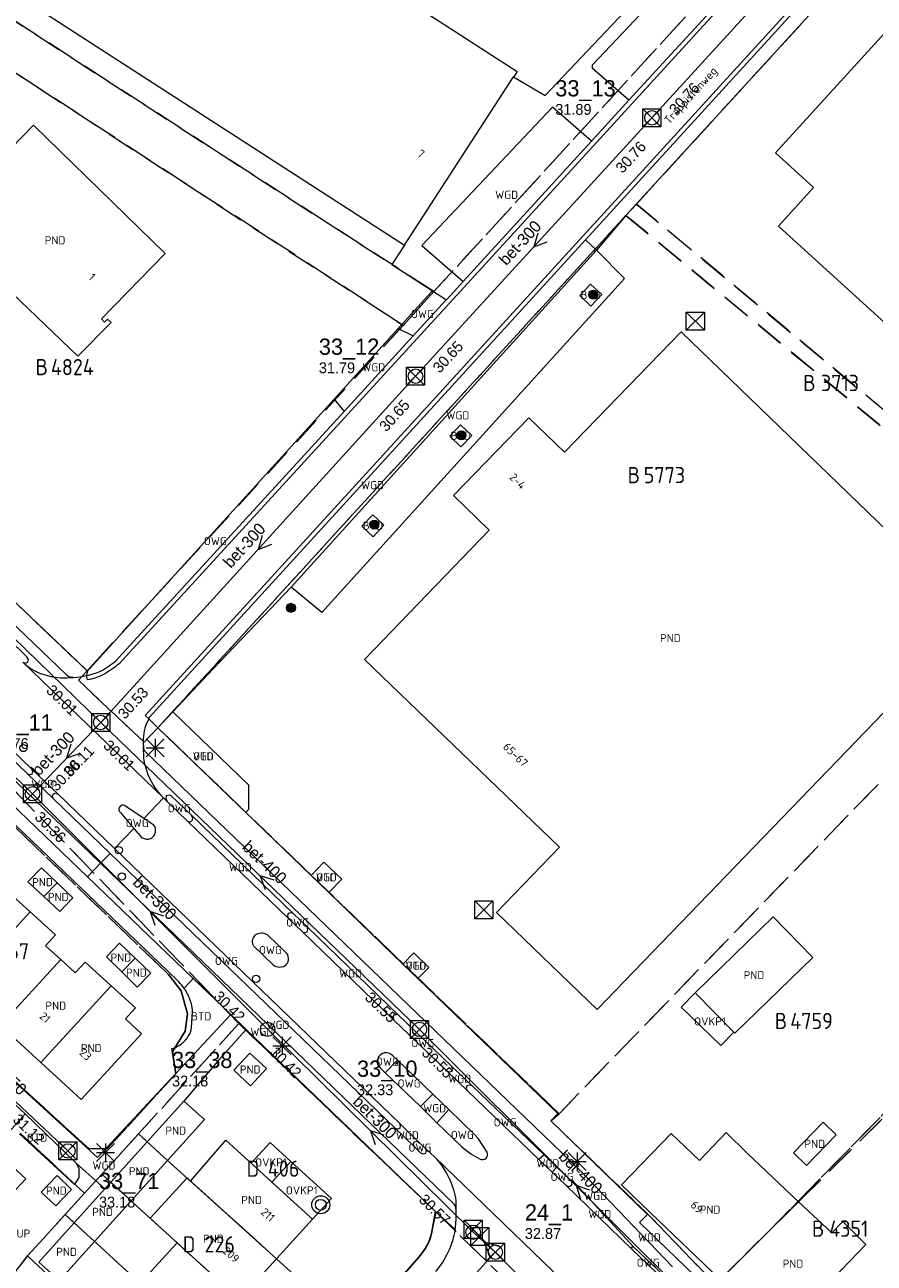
# Model space of a CAD drawing. Header units: metres. Extents: x 207644 to 210135, y 370459 to 373417.
# Tile 190 of 256: x 208632 to 208726, y 372074 to 372211. Entities that reach past the tile are written whole.
import ezdxf
from ezdxf.enums import TextEntityAlignment as Align

# ---------------------------------------------------------------- set-up
doc = ezdxf.new("R2010")
doc.units = ezdxf.units.M
doc.linetypes.add('HIDDEN2', pattern=[4.7625, 3.175, -1.5875])
for name, color, linetype in [('BTD', 7, 'Continuous'), ('CON_BxH250x250mm', 7, 'Continuous'), ('CON_BxH300x300mm', 7, 'Continuous'), ('CON_BxH400x400mm', 7, 'Continuous'), ('CON_BxH500x500mm', 7, 'Continuous'), ('DMM_BxH250x250mm', 7, 'Continuous'), ('DMM_BxH300x300mm', 7, 'Continuous'), ('DMM_BxH400x400mm', 7, 'Continuous'), ('GB', 1, 'Continuous'), ('GB07', 1, 'Continuous'), ('GB11', 1, 'Continuous'), ('INV_BxH250x250mm', 7, 'Continuous'), ('INV_BxH300x300mm', 7, 'Continuous'), ('INV_BxH400x400mm', 7, 'Continuous'), ('INV_BxH500x500mm', 7, 'Continuous'), ('KAD_Niet_vastgesteld_Perceel', 30, 'Continuous'), ('KAD_perceelnummer', 212, 'Continuous'), ('KAD_sectie', 212, 'Continuous'), ('KAD_Vastgesteld_Perceel', 212, 'Continuous'), ('NAR', 7, 'Continuous'), ('NLV_inspectieput', 7, 'Continuous'), ('NNR_inspectieput', 7, 'Continuous'), ('NOD_inspectieput', 7, 'Continuous'), ('NOD_stuwput', 7, 'Continuous'), ('OBWUP', 7, 'Continuous'), ('ORL', 7, 'Continuous'), ('OTD', 7, 'Continuous'), ('OVKP1', 7, 'Continuous'), ('OWG', 7, 'Continuous'), ('PIJL', 7, 'Continuous'), ('PND', 7, 'Continuous'), ('trottoirkolk', 7, 'Continuous'), ('VGO', 7, 'Continuous'), ('WGD', 7, 'Continuous')]:
    doc.layers.add(name, color=color, linetype=linetype)
for name, color, linetype, lineweight in [('GBOR', 7, 'Continuous', 25), ('GMV', 7, 'Continuous', 25), ('GP1', 7, 'Continuous', 30), ('Q21_lantaarnpaal', 1, 'Continuous', 0), ('Q26_boom', 72, 'Continuous', 0), ('Q28_rioolput', 153, 'Continuous', 0), ('Q31_verklikker', 7, 'Continuous', 0)]:
    doc.layers.add(name, color=color, linetype=linetype, lineweight=lineweight)
doc.styles.add('ISO', font='isocpeur.ttf', dxfattribs={"height": 1})
doc.styles.add('ISOCP', font='ISOCP.shx', dxfattribs={"height": 1.8})

# ---------------------------------------------------------------- blocks, each defined once
blk = doc.blocks.new('ACMAP_ANN_TEMPLATE_Niet_Vastgesteld_Perceelnummer')
at = {"layer": 'KAD_perceelnummer', "style": 'ISOCP'}
blk.add_attdef('Perceelnummer', text='', height=1.8, dxfattribs=at).set_placement((0, 0), align=Align.MIDDLE)
at = {"layer": 'KAD_sectie', "style": 'ISOCP'}
blk.add_attdef('sectie', text='', height=1.8, dxfattribs=at).set_placement((-2.7, 0), align=Align.MIDDLE_RIGHT)
blk = doc.blocks.new('ACMAP_ANN_TEMPLATE_Vastgesteld_Perceelnummer')
at = {"layer": 'KAD_perceelnummer', "style": 'ISOCP'}
blk.add_attdef('Perceelnummer', text='', height=1.8, dxfattribs=at).set_placement((0, 0), align=Align.MIDDLE)
at = {"layer": 'KAD_sectie', "style": 'ISOCP'}
blk.add_attdef('sectie', text='', height=1.8, dxfattribs=at).set_placement((-2.7, 0), align=Align.MIDDLE_RIGHT)
blk = doc.blocks.new('Q21')
for p, q in [((-1, 1), (0, 0)), ((-1, 0), (0, 0)), ((-1, -1), (0, 0)), ((0, 1), (0, 0)), ((0, 0), (1, 1)), ((0, 0), (1, 0)), ((0, 0), (0, -1)), ((0, 0), (1, -1))]:
    blk.add_line(p, q)
blk = doc.blocks.new('Q28')
at = {"linetype": 'Continuous'}
for p, q in [((-1, -1), (1, 1)), ((-1, 1), (1, -1))]:
    blk.add_line(p, q, dxfattribs=at)
blk.add_lwpolyline([(1, 1), (1, -1), (-1, -1), (-1, 1)], close=True)
blk = doc.blocks.new('Q31')
for radius in [1, 0.6]:
    blk.add_circle((0, 0), radius)
blk = doc.blocks.new('Q26')
blk.add_hatch(color=256).paths.add_polyline_path([(-0.45, -0.01, 1), (0.55, -0.01, 1)])
blk.add_circle((0.05, -0.01), 0.5)

msp = doc.modelspace()

# ---------------------------------------------------------------- linework, layer by layer
at = {"layer": 'CON_BxH250x250mm', "color": 253, "linetype": 'Continuous', "lineweight": 13}
msp.add_lwpolyline([(208620.97, 372100.5), (208636.37, 372086.02)], dxfattribs=at)
at = {"layer": 'CON_BxH300x300mm', "color": 253, "linetype": 'Continuous', "lineweight": 13}
for points in [[(208701.067, 372200.526), (208733.9, 372236.5)], [(208674.88, 372171.89), (208701.067, 372200.526)], [(208640.01, 372133.51), (208674.88, 372171.89)], [(208632.459, 372125.61), (208608.31, 372148.92)], [(208640.01, 372133.51), (208632.459, 372125.61)], [(208658.5, 372099.5), (208632.459, 372125.61)], [(208681.263, 372077.011), (208658.5, 372099.5)], [(208683.72, 372074.8), (208681.263, 372077.011)], [(208683.72, 372074.8), (208722.08, 372036.62)]]:
    msp.add_lwpolyline(points, dxfattribs=at)
at = {"layer": 'CON_BxH400x400mm', "color": 253, "linetype": 'Continuous', "lineweight": 13}
for points in [[(208675.33, 372099.49), (208640.01, 372133.51)], [(208709.99, 372064.88), (208675.33, 372099.49)]]:
    msp.add_lwpolyline(points, dxfattribs=at)
at = {"layer": 'CON_BxH500x500mm', "color": 253, "linetype": 'Continuous', "lineweight": 13}
for points in [[(208640.01, 372133.51), (208588.79, 372183.37)], [(208683.72, 372074.8), (208656.19, 372044.36)]]:
    msp.add_lwpolyline(points, dxfattribs=at)
at = {"layer": 'GB', "color": 253, "linetype": 'Continuous', "lineweight": 13}
for points in [[(208660.954, 372221.967), (208686.131, 372205.654)], [(208623.22, 372219.004), (208673.664, 372186.413)], [(208714.737, 372196.659), (208731.437, 372214.994)], [(208686.131, 372205.654), (208685.899, 372205.295)], [(208673.664, 372186.413), (208685.751, 372205.067)], [(208685.899, 372205.295), (208685.751, 372205.067)], [(208632.574, 372199.716), (208622.74, 372189.634)], [(208647.162, 372185.485), (208632.574, 372199.716)], [(208718.98, 372192.794), (208714.737, 372196.659)], [(208715.095, 372188.528), (208718.98, 372192.794)], [(208765.197, 372142.933), (208715.095, 372188.528)], [(208640.089, 372178.233), (208647.162, 372185.485)], [(208627.433, 372183.704), (208637.488, 372174.092)], [(208640.447, 372177.884), (208640.089, 372178.233)], [(208640.775, 372178.221), (208640.447, 372177.884)], [(208641.154, 372177.851), (208640.775, 372178.221)], [(208637.488, 372174.092), (208641.154, 372177.851)], [(208691.388, 372163.472), (208704.286, 372176.819)], [(208704.286, 372176.819), (208736.984, 372145.222)], [(208679.096, 372158.659), (208687.432, 372167.288)], [(208687.432, 372167.288), (208691.388, 372163.472)], [(208683.051, 372154.824), (208679.096, 372158.659)], [(208669.229, 372140.49), (208683.051, 372154.824)], [(208736.984, 372145.222), (208694.985, 372101.714)], [(208690.819, 372119.682), (208669.229, 372140.49)], [(208683.838, 372112.458), (208690.819, 372119.682)], [(208633.45, 372117.398), (208631.943, 372115.834)], [(208635.178, 372115.733), (208633.45, 372117.398)], [(208629.426, 372115.051), (208632.205, 372112.507)], [(208631.943, 372115.834), (208633.705, 372114.204)], [(208635.178, 372115.733), (208636.905, 372114.068)], [(208636.905, 372114.068), (208635.466, 372112.574)], [(208632.205, 372112.507), (208634.985, 372109.963)], [(208694.985, 372101.714), (208683.838, 372112.458)], [(208634.985, 372109.963), (208633.894, 372108.771)], [(208633.894, 372108.771), (208635.593, 372107.222)], [(208640.652, 372107.547), (208642.109, 372109.062)], [(208642.109, 372109.062), (208643.836, 372107.402)], [(208635.593, 372107.222), (208637.193, 372105.763)], [(208637.193, 372105.763), (208638.285, 372106.954)], [(208638.285, 372106.954), (208641.164, 372104.324)], [(208645.562, 372105.743), (208643.836, 372107.402)], [(208644.062, 372104.182), (208645.562, 372105.743)], [(208641.164, 372104.324), (208643.853, 372101.867)], [(208643.853, 372101.867), (208642.761, 372100.675)], [(208633.375, 372095.817), (208628.9, 372099.913)], [(208642.761, 372100.675), (208644.541, 372098.987)], [(208644.541, 372098.987), (208637.849, 372091.72)], [(208637.849, 372091.72), (208633.375, 372095.817)], [(208653.886, 372087.206), (208663.483, 372078.45)], [(208628.901, 372085.532), (208631.718, 372082.914)], [(208631.718, 372082.914), (208630.04, 372081.147)], [(208649.956, 372082.681), (208659.487, 372074.07)], [(208700.834, 372079.252), (208708.619, 372071.779)], [(208663.483, 372078.45), (208659.487, 372074.07)], [(208644.372, 372071.365), (208648.476, 372075.842)], [(208724.762, 372075.665), (208715.079, 372065.578)], [(208659.487, 372074.07), (208655.374, 372069.561)]]:
    msp.add_lwpolyline(points, dxfattribs=at)
at = {"layer": 'GB07', "color": 253, "linetype": 'Continuous', "lineweight": 13}
for points in [[(208635.178, 372115.733), (208633.705, 372114.204)], [(208632.205, 372112.507), (208624.426, 372104.009)], [(208635.593, 372107.222), (208628.9, 372099.913)], [(208642.357, 372105.865), (208643.836, 372107.402)], [(208641.164, 372104.324), (208633.375, 372095.817)], [(208645.141, 372087.032), (208647.418, 372084.974)], [(208641.113, 372082.559), (208643.376, 372080.485)], [(208717.305, 372080.389), (208708.619, 372071.779)], [(208637.051, 372078.049), (208639.309, 372075.969)], [(208648.476, 372075.842), (208655.374, 372069.561)]]:
    msp.add_lwpolyline(points, dxfattribs=at)
at = {"layer": 'GB11', "color": 253, "linetype": 'Continuous', "lineweight": 13}
for points in [[(208635.466, 372112.574), (208633.705, 372114.204)], [(208705.865, 372103.561), (208714.507, 372111.955)], [(208714.507, 372111.955), (208718.874, 372107.459)], [(208642.357, 372105.865), (208640.652, 372107.547)], [(208718.874, 372107.459), (208710.232, 372099.065)], [(208642.357, 372105.865), (208644.062, 372104.182)], [(208710.122, 372099.178), (208705.865, 372103.561)], [(208710.232, 372099.065), (208710.122, 372099.178)], [(208654.753, 372094.956), (208656.514, 372096.862)], [(208656.514, 372096.862), (208658.377, 372095.142)], [(208656.616, 372093.236), (208654.753, 372094.956)], [(208658.377, 372095.142), (208656.616, 372093.236)], [(208645.141, 372087.032), (208649.213, 372091.554)], [(208649.213, 372091.554), (208651.494, 372089.5)], [(208651.494, 372089.5), (208647.418, 372084.974)], [(208716.74, 372085.816), (208720.02, 372089.195)], [(208720.02, 372089.195), (208721.459, 372087.799)], [(208703.187, 372087.959), (208697.708, 372082.252)], [(208706.323, 372084.949), (208703.187, 372087.959)], [(208709.301, 372088.051), (208706.323, 372084.949)], [(208711.597, 372085.767), (208709.301, 372088.051)], [(208721.459, 372087.799), (208718.179, 372084.42)], [(208641.113, 372082.559), (208645.141, 372087.032)], [(208649.956, 372082.681), (208653.886, 372087.206)], [(208647.418, 372084.974), (208643.376, 372080.485)], [(208717.305, 372080.389), (208711.597, 372085.767)], [(208718.179, 372084.42), (208716.74, 372085.816)], [(208633.424, 372081.468), (208635.177, 372083.293)], [(208635.177, 372083.293), (208636.779, 372081.754)], [(208640.46, 372081.834), (208641.113, 372082.559)], [(208645.499, 372078.552), (208649.573, 372083.027)], [(208649.573, 372083.027), (208649.956, 372082.681)], [(208697.708, 372082.252), (208700.834, 372079.252)], [(208635.026, 372079.929), (208633.424, 372081.468)], [(208636.779, 372081.754), (208635.026, 372079.929)], [(208637.051, 372078.049), (208640.46, 372081.834)], [(208643.376, 372080.485), (208639.309, 372075.969)], [(208717.305, 372080.389), (208720.975, 372076.932)], [(208633.145, 372073.711), (208637.051, 372078.049)], [(208648.476, 372075.842), (208645.499, 372078.552)], [(208720.975, 372076.932), (208722.195, 372078.208)], [(208722.195, 372078.208), (208724.762, 372075.665)], [(208639.309, 372075.969), (208635.401, 372071.629)], [(208634.537, 372072.457), (208633.145, 372073.711)]]:
    msp.add_lwpolyline(points, dxfattribs=at)
at = {"layer": 'GBOR', "color": 253, "linetype": 'Continuous', "lineweight": 13}
for points in [[(208646.961, 372125.15), (208644.779, 372122.882)], [(208643.696, 372121.756), (208641.551, 372119.527)], [(208639.987, 372117.902), (208638.536, 372116.394)], [(208641.043, 372118.999), (208639.987, 372117.902)]]:
    msp.add_lwpolyline(points, dxfattribs=at)
at = {"layer": 'GMV', "color": 253, "linetype": 'Continuous', "lineweight": 13}
for points in [[(208644.926, 372134.276), (208792.424, 372295.95)], [(208693.706, 372187.004), (208792.8, 372295.621)], [(208792.892, 372293.288), (208698.188, 372189.704)], [(208689.249, 372203.017), (208705.994, 372220.749)], [(208694.487, 372206.411), (208707.086, 372219.752)], [(208709.967, 372214.266), (208679.861, 372181.321)], [(208709.609, 372214.615), (208698.523, 372202.483)], [(208694.494, 372205.994), (208694.487, 372206.411)], [(208698.523, 372202.483), (208694.494, 372205.994)], [(208685.751, 372205.067), (208689.249, 372203.017)], [(208690.056, 372201.72), (208675.562, 372186.372)], [(208694.381, 372197.951), (208690.056, 372201.72)], [(208698.523, 372202.483), (208694.381, 372197.951)], [(208694.381, 372197.951), (208680.148, 372182.376)], [(208698.188, 372189.704), (208694.915, 372185.855)], [(208693.706, 372187.004), (208645.393, 372134.048)], [(208673.664, 372186.413), (208672.274, 372184.267)], [(208675.562, 372186.372), (208680.148, 372182.376)], [(208694.915, 372185.855), (208693.706, 372187.004)], [(208694.915, 372185.855), (208661.11, 372148.517)], [(208694.915, 372185.855), (208698.032, 372182.7)], [(208672.274, 372184.267), (208676.762, 372181.368)], [(208698.032, 372182.7), (208664.52, 372145.686)], [(208680.148, 372182.376), (208679.48, 372181.645)], [(208679.861, 372181.321), (208642.43, 372140.414)], [(208672.973, 372177.19), (208676.605, 372181.195)], [(208676.605, 372181.195), (208676.762, 372181.368)], [(208676.762, 372181.368), (208678.311, 372180.368)], [(208679.48, 372181.645), (208678.311, 372180.368)], [(208693.071, 372180.84), (208694.267, 372182.105)], [(208694.312, 372179.666), (208693.071, 372180.84)], [(208694.267, 372182.105), (208695.508, 372180.931)], [(208695.508, 372180.931), (208694.312, 372179.666)], [(208674.632, 372176.347), (208678.253, 372180.304)], [(208678.253, 372180.304), (208678.311, 372180.368)], [(208665.873, 372169.362), (208672.973, 372177.19)], [(208672.973, 372177.19), (208674.632, 372176.347)], [(208666.974, 372167.978), (208674.632, 372176.347)], [(208603.921, 372172.166), (208638.287, 372139.449)], [(208638.798, 372139.509), (208665.873, 372169.362)], [(208665.873, 372169.362), (208666.974, 372167.978)], [(208642.049, 372140.738), (208666.974, 372167.978)], [(208678.67, 372165.242), (208679.867, 372166.507)], [(208679.867, 372166.507), (208681.108, 372165.333)], [(208609.15, 372164.72), (208636.166, 372138.81)], [(208679.911, 372164.068), (208678.67, 372165.242)], [(208681.108, 372165.333), (208679.911, 372164.068)], [(208668.946, 372155.276), (208670.142, 372156.541)], [(208670.142, 372156.541), (208671.383, 372155.367)], [(208670.187, 372154.103), (208668.946, 372155.276)], [(208671.383, 372155.367), (208670.187, 372154.103)], [(208639.987, 372117.902), (208605.814, 372150.864)], [(208661.11, 372148.517), (208652.468, 372139.457)], [(208664.52, 372145.686), (208661.11, 372148.517)], [(208631.844, 372140.804), (208627.464, 372145.019)], [(208631.4, 372140.188), (208631.803, 372139.84)], [(208631.4, 372140.188), (208646.961, 372125.15)], [(208631.4, 372140.188), (208631.663, 372140.093)], [(208631.663, 372140.093), (208631.942, 372140.191)], [(208631.803, 372139.84), (208632.052, 372139.642)], [(208632.015, 372140.495), (208631.844, 372140.804)], [(208631.942, 372140.191), (208632.015, 372140.495)], [(208632.052, 372139.642), (208632.312, 372139.46)], [(208640.61, 372139.553), (208640.938, 372139.771)], [(208640.938, 372139.771), (208641.256, 372140.002)], [(208641.256, 372140.002), (208641.467, 372140.172)], [(208641.637, 372139.678), (208641.319, 372139.447)], [(208641.467, 372140.172), (208641.669, 372140.352)], [(208641.848, 372139.848), (208641.637, 372139.678)], [(208641.669, 372140.352), (208642.049, 372140.738)], [(208642.05, 372140.028), (208641.848, 372139.848)], [(208642.43, 372140.414), (208642.05, 372140.028)], [(208632.364, 372128.341), (208622.014, 372138.363)], [(208632.312, 372139.46), (208632.582, 372139.292)], [(208632.582, 372139.292), (208632.863, 372139.144)], [(208632.863, 372139.144), (208633.226, 372138.984)], [(208633.226, 372138.984), (208633.599, 372138.85)], [(208633.599, 372138.85), (208633.979, 372138.737)], [(208633.979, 372138.737), (208634.363, 372138.639)], [(208634.363, 372138.639), (208634.658, 372138.576)], [(208634.658, 372138.576), (208634.955, 372138.529)], [(208634.955, 372138.529), (208635.254, 372138.494)], [(208635.254, 372138.494), (208635.554, 372138.47)], [(208635.554, 372138.47), (208635.913, 372138.456)], [(208635.913, 372138.456), (208636.273, 372138.457)], [(208636.273, 372138.457), (208636.966, 372138.494)], [(208636.966, 372138.494), (208637.356, 372138.53)], [(208637.356, 372138.53), (208637.718, 372138.576)], [(208637.718, 372138.576), (208638.078, 372138.635)], [(208638.078, 372138.635), (208638.436, 372138.709)], [(208638.287, 372139.449), (208638.532, 372139.216)], [(208638.532, 372139.216), (208638.436, 372138.709)], [(208638.436, 372138.709), (208638.814, 372138.801)], [(208638.538, 372138.22), (208638.436, 372138.709)], [(208638.532, 372139.216), (208638.798, 372139.509)], [(208638.971, 372138.326), (208638.538, 372138.22)], [(208638.814, 372138.801), (208639.189, 372138.906)], [(208639.346, 372138.431), (208638.971, 372138.326)], [(208639.189, 372138.906), (208639.558, 372139.029)], [(208639.948, 372138.656), (208639.346, 372138.431)], [(208639.558, 372139.029), (208639.918, 372139.178)], [(208639.918, 372139.178), (208640.271, 372139.353)], [(208640.309, 372138.835), (208639.948, 372138.656)], [(208640.271, 372139.353), (208640.61, 372139.553)], [(208640.652, 372139.029), (208640.309, 372138.835)], [(208640.991, 372139.229), (208640.652, 372139.029)], [(208641.319, 372139.447), (208640.991, 372139.229)], [(208652.468, 372139.457), (208647.992, 372134.692)], [(208631.898, 372127.827), (208621.445, 372137.897)], [(208645.324, 372133.899), (208644.926, 372134.276)], [(208647.992, 372134.692), (208646.338, 372132.931)], [(208647.992, 372134.692), (208656.396, 372126.597)], [(208644.89, 372132.866), (208644.822, 372132.579)], [(208644.973, 372133.148), (208644.89, 372132.866)], [(208645.324, 372133.899), (208644.973, 372133.148)], [(208645.393, 372134.048), (208645.324, 372133.899)], [(208646.338, 372132.931), (208645.324, 372133.899)], [(208656.075, 372123.534), (208646.338, 372132.931)], [(208644.709, 372131.707), (208644.703, 372131.416)], [(208644.703, 372131.416), (208644.711, 372131.125)], [(208644.731, 372131.997), (208644.709, 372131.707)], [(208644.768, 372132.289), (208644.731, 372131.997)], [(208644.822, 372132.579), (208644.768, 372132.289)], [(208624.305, 372130.086), (208638.536, 372116.394)], [(208644.711, 372131.125), (208644.731, 372130.835)], [(208644.804, 372129.52), (208644.731, 372130.835)], [(208644.731, 372130.835), (208644.762, 372130.57)], [(208644.762, 372130.57), (208644.792, 372130.486)], [(208644.792, 372130.486), (208644.858, 372130.373)], [(208644.858, 372130.373), (208644.946, 372130.276)], [(208644.946, 372130.276), (208693.121, 372083.859)], [(208634.75, 372125.066), (208631.898, 372127.827)], [(208631.898, 372127.827), (208632.163, 372127.733)], [(208632.163, 372127.733), (208632.403, 372127.792)], [(208632.484, 372128.079), (208632.364, 372128.341)], [(208635.286, 372125.571), (208632.364, 372128.341)], [(208632.403, 372127.792), (208632.484, 372128.079)], [(208656.396, 372126.597), (208656.396, 372123.866)], [(208634.664, 372125.292), (208634.754, 372125.564)], [(208634.75, 372125.066), (208634.664, 372125.292)], [(208634.75, 372125.066), (208641.043, 372118.999)], [(208634.754, 372125.564), (208634.955, 372125.669)], [(208634.955, 372125.669), (208635.286, 372125.571)], [(208641.551, 372119.527), (208635.286, 372125.571)], [(208647.37, 372124.769), (208646.961, 372125.15)], [(208647.277, 372125.377), (208647.207, 372125.084)], [(208647.207, 372125.084), (208647.37, 372124.769)], [(208647.579, 372125.447), (208647.277, 372125.377)], [(208649.619, 372122.583), (208647.37, 372124.769)], [(208647.831, 372125.383), (208647.579, 372125.447)], [(208650.058, 372123.226), (208647.831, 372125.383)], [(208642.185, 372123.528), (208643.696, 372121.756)], [(208644.779, 372122.882), (208642.659, 372124.318)], [(208661.319, 372112.343), (208650.058, 372123.226)], [(208650.208, 372122.891), (208650.058, 372123.226)], [(208656.396, 372123.866), (208656.075, 372123.534)], [(208656.075, 372123.534), (208663.309, 372116.553)], [(208637.73, 372115.25), (208630.608, 372122.091)], [(208645.89, 372122.129), (208644.779, 372122.882)], [(208646.002, 372121.977), (208645.89, 372122.129)], [(208646.045, 372121.892), (208646.002, 372121.977)], [(208646.072, 372121.801), (208646.045, 372121.892)], [(208646.094, 372121.657), (208646.072, 372121.801)], [(208649.619, 372122.583), (208649.918, 372122.51)], [(208660.785, 372111.824), (208649.619, 372122.583)], [(208649.918, 372122.51), (208650.151, 372122.608)], [(208650.151, 372122.608), (208650.208, 372122.891)], [(208643.696, 372121.756), (208644.569, 372120.732)], [(208644.569, 372120.732), (208644.708, 372120.681)], [(208644.708, 372120.681), (208645.069, 372120.584)], [(208645.069, 372120.584), (208645.18, 372120.564)], [(208645.18, 372120.564), (208645.293, 372120.571)], [(208645.293, 372120.571), (208645.423, 372120.603)], [(208645.423, 372120.603), (208645.545, 372120.656)], [(208645.545, 372120.656), (208645.659, 372120.725)], [(208645.659, 372120.725), (208645.763, 372120.808)], [(208645.763, 372120.808), (208645.851, 372120.898)], [(208645.851, 372120.898), (208645.926, 372120.999)], [(208645.926, 372120.999), (208645.989, 372121.109)], [(208645.989, 372121.109), (208646.035, 372121.226)], [(208646.035, 372121.226), (208646.072, 372121.367)], [(208646.072, 372121.367), (208646.093, 372121.511)], [(208646.093, 372121.511), (208646.094, 372121.657)], [(208673.129, 372089.065), (208641.551, 372119.527)], [(208679.15, 372080.126), (208639.987, 372117.902)], [(208641.043, 372118.999), (208672.629, 372088.548)], [(208663.309, 372116.553), (208664.735, 372118.031)], [(208664.735, 372118.031), (208666.703, 372116.143)], [(208638.536, 372116.394), (208650.249, 372105.124)], [(208663.309, 372116.553), (208665.272, 372114.659)], [(208647.435, 372105.929), (208637.73, 372115.25)], [(208666.703, 372116.143), (208665.272, 372114.659)], [(208665.272, 372114.659), (208673.484, 372106.734)], [(208660.783, 372112.347), (208660.705, 372112.109)], [(208661.066, 372112.415), (208660.783, 372112.347)], [(208661.319, 372112.343), (208661.066, 372112.415)], [(208661.319, 372112.343), (208662.861, 372110.874)], [(208660.705, 372112.109), (208660.785, 372111.824)], [(208660.785, 372111.824), (208662.381, 372110.274)], [(208672.97, 372101.105), (208662.861, 372110.874)], [(208662.951, 372110.585), (208662.861, 372110.874)], [(208656.826, 372109.494), (208656.801, 372109.346)], [(208656.879, 372109.635), (208656.826, 372109.494)], [(208656.956, 372109.764), (208656.879, 372109.635)], [(208657.058, 372109.875), (208656.956, 372109.764)], [(208657.601, 372110.132), (208657.405, 372110.08)], [(208657.802, 372110.155), (208657.601, 372110.132)], [(208657.978, 372110.149), (208657.802, 372110.155)], [(208658.151, 372110.114), (208657.978, 372110.149)], [(208658.317, 372110.054), (208658.151, 372110.114)], [(208658.472, 372109.97), (208658.317, 372110.054)], [(208660.621, 372107.898), (208658.472, 372109.97)], [(208662.381, 372110.274), (208662.589, 372110.214)], [(208672.488, 372100.527), (208662.381, 372110.274)], [(208662.589, 372110.214), (208662.892, 372110.291)], [(208662.892, 372110.291), (208662.951, 372110.585)], [(208656.801, 372109.346), (208656.801, 372109.164)], [(208656.801, 372109.164), (208656.835, 372108.986)], [(208657.002, 372108.666), (208659.1, 372106.633)], [(208660.531, 372106.626), (208660.642, 372106.743)], [(208660.721, 372107.739), (208660.621, 372107.898)], [(208660.642, 372106.743), (208660.727, 372106.88)], [(208660.786, 372107.562), (208660.721, 372107.739)], [(208660.727, 372106.88), (208660.785, 372107.03)], [(208660.785, 372107.03), (208660.814, 372107.188)], [(208660.816, 372107.376), (208660.786, 372107.562)], [(208660.814, 372107.188), (208660.816, 372107.376)], [(208673.484, 372106.734), (208674.692, 372107.971)], [(208673.484, 372106.734), (208675.153, 372105.123)], [(208674.692, 372107.971), (208676.352, 372106.351)], [(208648.656, 372104.756), (208647.435, 372105.929)], [(208659.1, 372106.633), (208659.26, 372106.535)], [(208659.26, 372106.535), (208659.433, 372106.462)], [(208659.433, 372106.462), (208659.615, 372106.415)], [(208659.615, 372106.415), (208659.803, 372106.4)], [(208659.803, 372106.4), (208659.997, 372106.41)], [(208659.997, 372106.41), (208660.187, 372106.447)], [(208676.352, 372106.351), (208675.153, 372105.123)], [(208649.253, 372104.067), (208649.325, 372104.143)], [(208649.325, 372104.143), (208650.249, 372105.124)], [(208654.406, 372101.125), (208650.249, 372105.124)], [(208675.153, 372105.123), (208690.641, 372090.177)], [(208650.056, 372099.657), (208650.182, 372101.459)], [(208654.406, 372101.125), (208648.327, 372094.602)], [(208656.112, 372099.483), (208654.406, 372101.125)], [(208672.448, 372101.088), (208672.387, 372100.808)], [(208672.387, 372100.808), (208672.488, 372100.527)], [(208672.733, 372101.169), (208672.448, 372101.088)], [(208678.386, 372094.845), (208672.488, 372100.527)], [(208672.97, 372101.105), (208672.733, 372101.169)], [(208678.879, 372095.411), (208672.97, 372101.105)], [(208656.112, 372099.483), (208653.174, 372096.176), (208649.213, 372091.554)], [(208677.082, 372079.307), (208656.112, 372099.483)], [(208648.327, 372094.602), (208647.877, 372097.357)], [(208626.757, 372097.025), (208639.644, 372085.284)], [(208672.87, 372096.092), (208671.527, 372094.687)], [(208672.87, 372096.092), (208672.361, 372096.578)], [(208672.87, 372096.092), (208676.807, 372092.328)], [(208648.327, 372094.602), (208639.644, 372085.284)], [(208670.958, 372095.233), (208671.527, 372094.687)], [(208671.527, 372094.687), (208675.433, 372090.941)], [(208678.386, 372094.845), (208680.619, 372092.683)], [(208678.386, 372094.845), (208678.673, 372094.773)], [(208678.673, 372094.773), (208678.916, 372094.848)], [(208678.982, 372095.165), (208678.879, 372095.411)], [(208678.879, 372095.411), (208681.148, 372093.23)], [(208678.916, 372094.848), (208678.982, 372095.165)], [(208628.013, 372093.456), (208631.644, 372090.136)], [(208680.561, 372093.253), (208680.508, 372092.982)], [(208680.508, 372092.982), (208680.619, 372092.683)], [(208680.88, 372093.311), (208680.561, 372093.253)], [(208681.148, 372093.23), (208680.88, 372093.311)], [(208689.111, 372085.591), (208681.148, 372093.23)], [(208676.807, 372092.328), (208675.433, 372090.941)], [(208676.807, 372092.328), (208678.562, 372090.609)], [(208680.619, 372092.683), (208688.544, 372085.073)], [(208675.433, 372090.941), (208677.239, 372089.126)], [(208677.239, 372089.126), (208678.562, 372090.609)], [(208681.456, 372087.816), (208678.562, 372090.609)], [(208628.347, 372086.469), (208631.644, 372090.136)], [(208637.336, 372084.647), (208631.644, 372090.136)], [(208673.198, 372088.819), (208673.129, 372089.065)], [(208673.129, 372089.065), (208675.325, 372086.937)], [(208677.239, 372089.126), (208679.993, 372086.492)], [(208690.641, 372090.177), (208689.852, 372089.352)], [(208689.852, 372089.352), (208700.573, 372078.985)], [(208637.106, 372082.29), (208631.031, 372087.906)], [(208672.629, 372088.548), (208672.914, 372088.468)], [(208672.629, 372088.548), (208674.74, 372086.498)], [(208672.914, 372088.468), (208673.167, 372088.547)], [(208673.167, 372088.547), (208673.198, 372088.819)], [(208681.855, 372087.36), (208681.456, 372087.816)], [(208674.645, 372086.764), (208674.736, 372087.013)], [(208674.74, 372086.498), (208674.645, 372086.764)], [(208674.736, 372087.013), (208675.033, 372087.1)], [(208674.74, 372086.498), (208675.437, 372085.823)], [(208675.033, 372087.1), (208675.325, 372086.937)], [(208675.95, 372086.344), (208675.325, 372086.937)], [(208676.093, 372086.062), (208675.95, 372086.344)], [(208675.95, 372086.344), (208677.025, 372085.329)], [(208679.993, 372086.492), (208680.997, 372085.713)], [(208682.818, 372085.88), (208681.855, 372087.36)], [(208675.437, 372085.823), (208675.755, 372085.702)], [(208675.755, 372085.702), (208676.038, 372085.784)], [(208676.038, 372085.784), (208676.093, 372086.062)], [(208694.427, 372068.527), (208677.025, 372085.329)], [(208677.255, 372085.091), (208677.025, 372085.329)], [(208677.475, 372084.843), (208677.255, 372085.091)], [(208677.684, 372084.586), (208677.475, 372084.843)], [(208680.997, 372085.713), (208682.029, 372085.115)], [(208689.111, 372085.591), (208688.544, 372085.073)], [(208690.009, 372083.666), (208688.544, 372085.073)], [(208690.541, 372084.22), (208689.111, 372085.591)], [(208637.336, 372084.647), (208637.574, 372084.067)], [(208637.336, 372084.647), (208640.46, 372081.834)], [(208637.574, 372084.067), (208637.579, 372083.066)], [(208677.878, 372084.318), (208677.684, 372084.586)], [(208678.105, 372083.969), (208677.878, 372084.318)], [(208678.314, 372083.609), (208678.105, 372083.969)], [(208678.506, 372083.239), (208678.314, 372083.609)], [(208690.009, 372083.666), (208690.541, 372084.22)], [(208690.009, 372083.666), (208691.514, 372082.221)], [(208692.047, 372082.775), (208690.541, 372084.22)], [(208693.121, 372083.859), (208703.353, 372073.172)], [(208637.579, 372083.066), (208637.106, 372082.29)], [(208678.683, 372082.862), (208678.506, 372083.239)], [(208678.861, 372082.445), (208678.683, 372082.862)], [(208679.023, 372082.022), (208678.861, 372082.445)], [(208679.165, 372081.592), (208679.023, 372082.022)], [(208691.514, 372082.221), (208698.833, 372075.12)], [(208691.514, 372082.221), (208691.634, 372082.14)], [(208691.634, 372082.14), (208691.868, 372082.073)], [(208691.868, 372082.073), (208692.16, 372082.179)], [(208692.047, 372082.775), (208692.162, 372082.865)], [(208692.083, 372082.741), (208692.047, 372082.775)], [(208692.217, 372082.461), (208692.083, 372082.741)], [(208692.16, 372082.179), (208692.217, 372082.461)], [(208692.162, 372082.865), (208699.072, 372075.369)], [(208679.274, 372081.152), (208679.165, 372081.592)], [(208679.331, 372080.842), (208679.274, 372081.152)], [(208679.365, 372080.528), (208679.331, 372080.842)], [(208676.761, 372077.465), (208677.082, 372079.307)], [(208677.082, 372079.307), (208679.265, 372077.319)], [(208679.368, 372079.464), (208679.359, 372079.598)], [(208679.383, 372080.213), (208679.365, 372080.528)], [(208679.368, 372079.464), (208679.387, 372079.897)], [(208679.387, 372079.897), (208679.383, 372080.213)], [(208700.573, 372078.985), (208699.689, 372078.079)], [(208699.689, 372078.079), (208713.951, 372064.342)], [(208698.833, 372075.12), (208699.819, 372074.179)], [(208702.464, 372072.14), (208699.072, 372075.369)], [(208672.551, 372071.168), (208675.299, 372074.295)], [(208702.283, 372071.829), (208699.819, 372074.179)]]:
    msp.add_lwpolyline(points, dxfattribs=at)
for points in [[(208636.966, 372138.494, -0.2098463), (208636.166, 372138.81)], [(208646.961, 372125.15, -0.1609608), (208644.804, 372129.52)], [(208642.659, 372124.318, 0.8637382), (208642.185, 372123.528)], [(208657.405, 372110.08, 0.1080691), (208657.058, 372109.875)], [(208656.835, 372108.986, 0.1165106), (208657.002, 372108.666)], [(208660.187, 372106.447, 0.1199787), (208660.531, 372106.626)], [(208649.253, 372104.067, 0.051282), (208648.656, 372104.756)], [(208649.519, 372103.637, 0.0285071), (208649.253, 372104.067)], [(208650.058, 372102.331, 0.0527043), (208649.519, 372103.637)], [(208650.182, 372101.459, 0.0757864), (208650.058, 372102.331)], [(208648.948, 372097.893, 0.082697), (208649.749, 372098.784)], [(208649.749, 372098.784, 0.1182633), (208650.056, 372099.657)], [(208647.877, 372097.357, 0.1064227), (208648.948, 372097.893)], [(208672.361, 372096.578, 1.0443915), (208670.958, 372095.233)], [(208682.029, 372085.115, 0.7181544), (208682.818, 372085.88)], [(208679.359, 372079.598, 0.1945765), (208679.15, 372080.126)], [(208679.265, 372077.319, 0.0563922), (208679.368, 372079.464)], [(208675.299, 372074.295, 0.1481734), (208676.761, 372077.465)], [(208679.265, 372077.319, -0.1377054), (208677.101, 372072.668)], [(208699.072, 372075.369, 0.922083), (208698.833, 372075.12)]]:
    msp.add_lwpolyline(points, format="xyb", dxfattribs=at)
at = {"layer": 'GP1', "color": 253, "linetype": 'Continuous', "lineweight": 13}
for points in [[(208705.865, 372103.561), (208704.317, 372101.957), (208708.713, 372097.717), (208710.122, 372099.178)], [(208658.775, 372086.942), (208656.686, 372084.651)], [(208661.07, 372084.848), (208658.775, 372086.942)], [(208661.07, 372084.848), (208658.982, 372082.556)], [(208665.572, 372080.74), (208661.07, 372084.848)], [(208656.686, 372084.651), (208658.982, 372082.556)], [(208663.483, 372078.45), (208658.982, 372082.556)], [(208663.483, 372078.45), (208665.572, 372080.74)]]:
    msp.add_lwpolyline(points, dxfattribs=at)
at = {"layer": 'KAD_Niet_vastgesteld_Perceel', "color": 253, "linetype": 'HIDDEN2', "lineweight": 13}
msp.add_lwpolyline([(208699.341, 372190.965), (208736.596, 372231.713), (208746.17, 372222.723), (208793.465, 372179.662), (208739.323, 372120.633), (208728.959, 372129.593), (208690.777, 372090.148), (208646.34, 372132.933), (208698.188, 372189.704), (208744.63, 372151.314), (208745.509, 372152.534), (208699.341, 372190.965)], close=True, dxfattribs=at)
at = {"layer": 'KAD_Vastgesteld_Perceel', "color": 253, "linetype": 'HIDDEN2', "lineweight": 13}
for points in [[(208832.981, 372358.795), (208804.543, 372323.483), (208804.543, 372323.483), (208790.878, 372305.911), (208676.925, 372181.263), (208624.703, 372214.99)], [(208603.921, 372172.166), (208638.506, 372139.239), (208637.543, 372138.185), (208644.82, 372131.332), (208646.34, 372132.933), (208690.777, 372090.148), (208689.852, 372089.352), (208700.614, 372079.011), (208708.093, 372071.258)], [(208688.882, 372067.764), (208677.124, 372079.266), (208655.31, 372100.14), (208620.58, 372136.222)], [(208620.58, 372136.222), (208655.31, 372100.14), (208644.181, 372087.899), (208640.129, 372083.441), (208638.21, 372081.33), (208631.087, 372087.978)], [(208603.448, 372118.528), (208638.718, 372086.257), (208640.768, 372086.277), (208648.323, 372094.579), (208647.973, 372096.999), (208649.346, 372099.281), (208649.618, 372101.232), (208648.939, 372103.773), (208647.51, 372105.582), (208623.668, 372128.49)], [(208631.087, 372087.978), (208638.21, 372081.33), (208636.056, 372078.958), (208636.003, 372078.899), (208631.91, 372074.39), (208628.186, 372069.62)], [(208672.551, 372071.168), (208675.299, 372074.295), (208675.667, 372074.756), (208675.99, 372075.25), (208676.264, 372075.773), (208676.488, 372076.319), (208676.659, 372076.884), (208676.776, 372077.462), (208677.124, 372079.266), (208688.882, 372067.764)]]:
    msp.add_lwpolyline(points, dxfattribs=at)
for points in [[(208676.925, 372181.263), (208790.878, 372305.911), (208804.543, 372323.483), (208811.968, 372316.535), (208811.856, 372316.393), (208802.914, 372305.056), (208798.275, 372299.175), (208790.841, 372291.044), (208736.596, 372231.713), (208699.341, 372190.965), (208698.188, 372189.704), (208646.34, 372132.933), (208644.82, 372131.332), (208637.543, 372138.185), (208638.506, 372139.239), (208639.212, 372140.011), (208673.504, 372177.521), (208676.925, 372181.263)], [(208583.391, 372236.193), (208583.675, 372236.008), (208582.857, 372234.743), (208586.978, 372232.069), (208587.795, 372233.334), (208595.206, 372228.512), (208595.019, 372228.237), (208595.301, 372228.058), (208595.474, 372228.332), (208622.108, 372211.013), (208624.703, 372214.99), (208676.925, 372181.263), (208673.504, 372177.521), (208628.948, 372206.568), (208623.084, 372198.543), (208612.245, 372207.329), (208602.052, 372215.629), (208600.599, 372216.812), (208592.043, 372224.443), (208589.777, 372226.463), (208585.207, 372227.072), (208575.583, 372228.347), (208579.913, 372232.698), (208583.391, 372236.193)], [(208628.948, 372206.568), (208673.504, 372177.521), (208639.212, 372140.011), (208638.506, 372139.239), (208603.921, 372172.166), (208604.131, 372172.446), (208623.084, 372198.543), (208628.948, 372206.568)], [(208698.188, 372189.704), (208699.341, 372190.965), (208745.509, 372152.534), (208744.63, 372151.314), (208698.188, 372189.704)], [(208603.448, 372118.528), (208607.485, 372122.684), (208608.571, 372121.64), (208614.793, 372127.943), (208617.129, 372129.479), (208619.201, 372130.032), (208621.74, 372129.682), (208623.668, 372128.49), (208647.51, 372105.582), (208648.939, 372103.773), (208649.618, 372101.232), (208649.346, 372099.281), (208647.973, 372096.999), (208648.323, 372094.579), (208640.768, 372086.277), (208638.718, 372086.257), (208603.448, 372118.528)], [(208690.777, 372090.148), (208728.959, 372129.593), (208739.323, 372120.633), (208748.653, 372112.588), (208714.136, 372077.248), (208708.093, 372071.258), (208700.614, 372079.011), (208689.852, 372089.352), (208690.777, 372090.148)], [(208739.808, 372086.071), (208729.714, 372092.688), (208714.136, 372077.248), (208748.653, 372112.588), (208757.802, 372104.699), (208739.808, 372086.071)], [(208677.124, 372079.266), (208676.776, 372077.462), (208676.659, 372076.884), (208676.488, 372076.319), (208676.264, 372075.773), (208675.99, 372075.25), (208675.667, 372074.756), (208675.299, 372074.295), (208672.551, 372071.168), (208668.687, 372070.686), (208666.229, 372067.978), (208644.181, 372087.899), (208655.31, 372100.14), (208677.124, 372079.266)], [(208708.093, 372071.258), (208714.136, 372077.248), (208729.714, 372092.688), (208739.808, 372086.071), (208716.683, 372062.131), (208708.093, 372071.258)], [(208662.104, 372063.433), (208640.129, 372083.441), (208644.181, 372087.899), (208666.229, 372067.978), (208662.104, 372063.433)], [(208658.004, 372058.916), (208636.056, 372078.958), (208638.21, 372081.33), (208640.129, 372083.441), (208662.104, 372063.433), (208658.004, 372058.916)], [(208654.086, 372054.599), (208648.795, 372059.325), (208647.304, 372060.665), (208641.476, 372065.453), (208640.092, 372066.696), (208631.91, 372074.39), (208636.003, 372078.899), (208636.056, 372078.958), (208658.004, 372058.916), (208654.086, 372054.599)], [(208631.91, 372074.39), (208640.092, 372066.696), (208641.476, 372065.453), (208647.304, 372060.665), (208648.795, 372059.325), (208654.086, 372054.599), (208649.884, 372049.969), (208628.186, 372069.62), (208631.91, 372074.39)]]:
    msp.add_lwpolyline(points, close=True, dxfattribs=at)
at = {"layer": 'NOD_inspectieput', "color": 253, "lineweight": 13}
for centre in [(208701.07, 372200.53), (208674.88, 372171.89), (208640.01, 372133.51), (208632.46, 372125.61), (208658.5, 372099.5), (208675.33, 372099.49), (208636.37, 372086.02), (208683.72, 372074.8)]:
    msp.add_circle(centre, 0.8, dxfattribs=at)
at = {"layer": 'NOD_stuwput', "color": 253, "lineweight": 13}
msp.add_circle((208681.26, 372077.01), 0.8, dxfattribs=at)
at = {"layer": 'PIJL', "color": 253, "lineweight": 13}
for points in [[(208688.41, 372187.76), (208687.97, 372186.21), (208689.48, 372186.78)], [(208657.88, 372154.25), (208657.45, 372152.7), (208658.95, 372153.28)], [(208636.71, 372131.1), (208636.23, 372129.56), (208637.75, 372130.1)], [(208659.21, 372116.02), (208657.67, 372116.5), (208658.21, 372114.98)], [(208647.01, 372112.04), (208645.48, 372112.55), (208645.99, 372111.03)], [(208671.41, 372087.76), (208669.88, 372088.26), (208670.4, 372086.73)], [(208694.19, 372081.68), (208692.66, 372082.19), (208693.17, 372080.66)], [(208684.17, 372075.44), (208682.49, 372075.91), (208683.13, 372074.28)]]:
    msp.add_lwpolyline(points, dxfattribs=at)
at = {"layer": 'trottoirkolk', "color": 253, "lineweight": 13}
for centre in [(208631.44, 372130.68), (208642.02, 372119.36), (208642.36, 372116.45), (208657.22, 372105.1)]:
    msp.add_circle(centre, 0.4, dxfattribs=at)

# ---------------------------------------------------------------- block references
at = {"layer": 'KAD_Niet_vastgesteld_Perceel', "color": 253, "linetype": 'HIDDEN2', "lineweight": 13}
ref = msp.add_blockref('ACMAP_ANN_TEMPLATE_Niet_Vastgesteld_Perceelnummer', (208702.453, 372160.931), dxfattribs=at)
ref.add_attrib('Perceelnummer', '5773', dxfattribs={"layer": 'KAD_perceelnummer', "lineweight": 13, "height": 1.8, "style": 'ISOCP'}).set_placement((208702.453, 372160.931), align=Align.MIDDLE)
ref.add_attrib('sectie', 'B', dxfattribs={"layer": 'KAD_sectie', "lineweight": 13, "height": 1.8, "style": 'ISOCP'}).set_placement((208699.753, 372160.931), align=Align.MIDDLE_RIGHT)
at = {"layer": 'KAD_Vastgesteld_Perceel', "color": 253, "linetype": 'HIDDEN2', "lineweight": 13}
ref = msp.add_blockref('ACMAP_ANN_TEMPLATE_Vastgesteld_Perceelnummer', (208636.873, 372172.903), dxfattribs=at)
ref.add_attrib('Perceelnummer', '4824', dxfattribs={"layer": 'KAD_perceelnummer', "lineweight": 13, "height": 1.8, "style": 'ISOCP'}).set_placement((208636.873, 372172.903), align=Align.MIDDLE)
ref.add_attrib('sectie', 'B', dxfattribs={"layer": 'KAD_sectie', "lineweight": 13, "height": 1.8, "style": 'ISOCP'}).set_placement((208634.173, 372172.903), align=Align.MIDDLE_RIGHT)
ref = msp.add_blockref('ACMAP_ANN_TEMPLATE_Vastgesteld_Perceelnummer', (208721.902, 372171.14), dxfattribs=at)
ref.add_attrib('Perceelnummer', '3713', dxfattribs={"layer": 'KAD_perceelnummer', "lineweight": 13, "height": 1.8, "style": 'ISOCP'}).set_placement((208721.902, 372171.14), align=Align.MIDDLE)
ref.add_attrib('sectie', 'B', dxfattribs={"layer": 'KAD_sectie', "lineweight": 13, "height": 1.8, "style": 'ISOCP'}).set_placement((208719.202, 372171.14), align=Align.MIDDLE_RIGHT)
ref = msp.add_blockref('ACMAP_ANN_TEMPLATE_Vastgesteld_Perceelnummer', (208629.82, 372108.145), dxfattribs=at)
ref.add_attrib('Perceelnummer', '2267', dxfattribs={"layer": 'KAD_perceelnummer', "lineweight": 13, "height": 1.8, "style": 'ISOCP'}).set_placement((208629.82, 372108.145), align=Align.MIDDLE)
ref.add_attrib('sectie', 'D', dxfattribs={"layer": 'KAD_sectie', "lineweight": 13, "height": 1.8, "style": 'ISOCP'}).set_placement((208627.12, 372108.145), align=Align.MIDDLE_RIGHT)
ref = msp.add_blockref('ACMAP_ANN_TEMPLATE_Vastgesteld_Perceelnummer', (208718.75, 372100.426), dxfattribs=at)
ref.add_attrib('Perceelnummer', '4759', dxfattribs={"layer": 'KAD_perceelnummer', "lineweight": 13, "height": 1.8, "style": 'ISOCP'}).set_placement((208718.75, 372100.426), align=Align.MIDDLE)
ref.add_attrib('sectie', 'B', dxfattribs={"layer": 'KAD_sectie', "lineweight": 13, "height": 1.8, "style": 'ISOCP'}).set_placement((208716.05, 372100.426), align=Align.MIDDLE_RIGHT)
ref = msp.add_blockref('ACMAP_ANN_TEMPLATE_Vastgesteld_Perceelnummer', (208660.273, 372084.059), dxfattribs=at)
ref.add_attrib('Perceelnummer', '406', dxfattribs={"layer": 'KAD_perceelnummer', "lineweight": 13, "height": 1.8, "style": 'ISOCP'}).set_placement((208660.273, 372084.059), align=Align.MIDDLE)
ref.add_attrib('sectie', 'D', dxfattribs={"layer": 'KAD_sectie', "lineweight": 13, "height": 1.8, "style": 'ISOCP'}).set_placement((208657.573, 372084.059), align=Align.MIDDLE_RIGHT)
ref = msp.add_blockref('ACMAP_ANN_TEMPLATE_Vastgesteld_Perceelnummer', (208722.87, 372077.41), dxfattribs=at)
ref.add_attrib('Perceelnummer', '4351', dxfattribs={"layer": 'KAD_perceelnummer', "lineweight": 13, "height": 1.8, "style": 'ISOCP'}).set_placement((208722.87, 372077.41), align=Align.MIDDLE)
ref.add_attrib('sectie', 'B', dxfattribs={"layer": 'KAD_sectie', "lineweight": 13, "height": 1.8, "style": 'ISOCP'}).set_placement((208720.17, 372077.41), align=Align.MIDDLE_RIGHT)
ref = msp.add_blockref('ACMAP_ANN_TEMPLATE_Vastgesteld_Perceelnummer', (208653.194, 372075.666), dxfattribs=at)
ref.add_attrib('Perceelnummer', '226', dxfattribs={"layer": 'KAD_perceelnummer', "lineweight": 13, "height": 1.8, "style": 'ISOCP'}).set_placement((208653.194, 372075.666), align=Align.MIDDLE)
ref.add_attrib('sectie', 'D', dxfattribs={"layer": 'KAD_sectie', "lineweight": 13, "height": 1.8, "style": 'ISOCP'}).set_placement((208650.494, 372075.666), align=Align.MIDDLE_RIGHT)
at = {"layer": 'Q21_lantaarnpaal', "color": 253}
for p in [(208646.035, 372130.694), (208660.091, 372097.664), (208640.541, 372085.857), (208692.776, 372084.848)]:
    msp.add_blockref('Q21', p, dxfattribs=at)
at = {"layer": 'Q26_boom', "color": 253}
for p in [(208694.516, 372180.933), (208679.898, 372165.36), (208670.262, 372155.456), (208661.025, 372146.226)]:
    msp.add_blockref('Q26', p, dxfattribs=at)
at = {"layer": 'Q28_rioolput', "color": 253}
for p in [(208701.067, 372200.527), (208705.872, 372177.98), (208674.881, 372171.893), (208640.008, 372133.508), (208632.461, 372125.612), (208682.44, 372112.751), (208675.33, 372099.493), (208636.369, 372086.019), (208681.252, 372077.333), (208682.011, 372076.54), (208683.723, 372074.796)]:
    msp.add_blockref('Q28', p, dxfattribs=at)
at = {"layer": 'Q31_verklikker', "color": 253}
msp.add_blockref('Q31', (208664.385, 372080.055), dxfattribs=at)

# ---------------------------------------------------------------- texts
at = {"layer": 'BTD', "color": 253, "linetype": 'Continuous', "lineweight": 13, "style": 'ISO'}
for p in [(208694.29, 372180.885), (208679.889, 372165.288), (208670.165, 372155.322), (208651.142, 372100.944)]:
    msp.add_text('BTD', height=0.9, dxfattribs=at).set_placement(p, align=Align.MIDDLE_CENTER)
at = {"layer": 'DMM_BxH250x250mm', "color": 253, "lineweight": 13}
msp.add_text('pvc-250', height=1.3, rotation=316.76, dxfattribs=at).set_placement((208626.55, 372096.32))
at = {"layer": 'DMM_BxH300x300mm', "color": 253, "lineweight": 13}
for rotation, p in [(47.56, (208684.94, 372184.06)), (47.74, (208654.41, 372150.52)), (46.29, (208633.15, 372127.48)), (314.92, (208643.46, 372115.68)), (315.35, (208667.83, 372091.37))]:
    msp.add_text('bet-300', height=1.3, rotation=rotation, dxfattribs=at).set_placement(p)
at = {"layer": 'DMM_BxH400x400mm', "color": 253, "lineweight": 13}
for rotation, p in [(316.07, (208655.59, 372119.59)), (315.04, (208690.63, 372085.3))]:
    msp.add_text('bet-400', height=1.3, rotation=rotation, dxfattribs=at).set_placement(p)
at = {"layer": 'INV_BxH250x250mm', "color": 253, "lineweight": 13}
msp.add_text('31.12', height=1.2, rotation=316.76, dxfattribs=at).set_placement((208630.18, 372089.37))
at = {"layer": 'INV_BxH300x300mm', "color": 253, "lineweight": 13}
for s, rotation, p in [('30.76', 47.61, (208703.74, 372200.79)), ('30.76', 47.56, (208697.81, 372194.29)), ('30.65', 47.56, (208677.56, 372172.15)), ('30.65', 47.74, (208671.64, 372165.65)), ('30.53', 47.74, (208642.69, 372133.78)), ('30.11', 46.29, (208636.61, 372127.35)), ('30.06', 46.29, (208635.14, 372125.81)), ('30.36', 314.92, (208632.6, 372122.92)), ('30.42', 314.92, (208652.42, 372103.04)), ('30.42', 315.35, (208658.66, 372096.81)), ('30.57', 315.35, (208675.16, 372080.51))]:
    msp.add_text(s, height=1.2, rotation=rotation, dxfattribs=at).set_placement(p)
at = {"layer": 'INV_BxH400x400mm', "color": 253, "lineweight": 13}
for s, rotation, p in [('30.01', 316.07, (208640.2, 372130.83)), ('30.55', 316.07, (208669.18, 372102.91)), ('30.55', 315.04, (208675.47, 372096.8))]:
    msp.add_text(s, height=1.2, rotation=rotation, dxfattribs=at).set_placement(p)
at = {"layer": 'INV_BxH500x500mm', "color": 253, "lineweight": 13}
msp.add_text('30.01', height=1.2, rotation=315.77, dxfattribs=at).set_placement((208633.88, 372136.96))
at = {"layer": 'NAR', "color": 253, "linetype": 'Continuous', "lineweight": 13, "style": 'ISO'}
for s, rotation, p in [('7', 327.2, (208675.491, 372196.536)), ('1', 315.7, (208639.045, 372182.892)), ('2-4', 316, (208686.203, 372160.259)), ('65-67', 316.1, (208685.954, 372129.926)), ('21', 317.5, (208633.84, 372100.814)), ('23', 317.5, (208638.331, 372096.703)), ('211', 317.6, (208658.524, 372078.949)), ('69', 316.2, (208706.044, 372079.795)), ('209', 317.6, (208654.468, 372074.504))]:
    msp.add_text(s, height=0.9, rotation=rotation, dxfattribs=at).set_placement(p, align=Align.MIDDLE_CENTER)
at = {"layer": 'NLV_inspectieput', "color": 253, "lineweight": 13}
for s, p in [('31.89', (208690.36, 372200.86)), ('31.79', (208664.17, 372172.22)), ('31.76', (208628.01, 372130.57)), ('32.18', (208647.91, 372093.17)), ('32.33', (208668.4, 372092.2)), ('33.18', (208639.82, 372079.75)), ('32.87', (208686.99, 372076.27))]:
    msp.add_text(s, height=1.2, dxfattribs=at).set_placement(p)
at = {"layer": 'NNR_inspectieput', "color": 253, "lineweight": 13}
for s, p in [('33_13', (208690.36, 372202.9)), ('33_12', (208664.17, 372174.26)), ('33_11', (208628.01, 372132.61)), ('33_38', (208647.91, 372095.21)), ('33_10', (208668.4, 372094.24)), ('33_71', (208639.82, 372081.79)), ('24_1', (208686.99, 372078.31))]:
    msp.add_text(s, height=1.8, dxfattribs=at).set_placement(p)
at = {"layer": 'OBWUP', "color": 253, "linetype": 'Continuous', "lineweight": 13, "style": 'ISO'}
msp.add_text('OBWUP', height=0.9, dxfattribs=at).set_placement((208630.175, 372076.869), align=Align.MIDDLE_CENTER)
at = {"layer": 'ORL', "color": 253, "linetype": 'Continuous', "lineweight": 13, "style": 'ISO'}
msp.add_text('Trappistenweg', height=0.9, rotation=47.6, dxfattribs=at).set_placement((208705.351, 372203.012), align=Align.MIDDLE_CENTER)
at = {"layer": 'OTD', "color": 253, "linetype": 'Continuous', "lineweight": 13, "style": 'ISO'}
for p in [(208651.367, 372129.76), (208665.006, 372116.344), (208674.918, 372106.55), (208632.963, 372087.492)]:
    msp.add_text('OTD', height=0.9, dxfattribs=at).set_placement(p, align=Align.MIDDLE_CENTER)
at = {"layer": 'OVKP1', "color": 253, "linetype": 'Continuous', "lineweight": 13, "style": 'ISO'}
for p in [(208707.508, 372100.374), (208658.878, 372084.75), (208662.277, 372081.649)]:
    msp.add_text('OVKP1', height=0.9, dxfattribs=at).set_placement(p, align=Align.MIDDLE_CENTER)
at = {"layer": 'OWG', "color": 253, "linetype": 'Continuous', "lineweight": 13, "style": 'ISO'}
for p in [(208675.642, 372178.792), (208652.705, 372153.614), (208648.708, 372124.001), (208644.055, 372122.354), (208661.828, 372111.335), (208658.809, 372108.28), (208653.931, 372107.08), (208675.685, 372097.968), (208671.764, 372095.914), (208674.167, 372093.504), (208684.81, 372089.188), (208680.056, 372087.805), (208675.369, 372086.392), (208691.113, 372083.139), (208700.651, 372073.626)]:
    msp.add_text('OWG', height=0.9, dxfattribs=at).set_placement(p, align=Align.MIDDLE_CENTER)
at = {"layer": 'PND', "color": 253, "linetype": 'Continuous', "lineweight": 13, "style": 'ISO'}
for p in [(208634.951, 372186.957), (208703.107, 372142.864), (208633.561, 372115.814), (208635.305, 372114.167), (208642.244, 372107.454), (208643.96, 372105.783), (208712.37, 372105.511), (208635.032, 372102.118), (208638.958, 372097.42), (208656.565, 372095.049), (208648.318, 372088.267), (208719.1, 372086.808), (208644.266, 372083.767), (208635.102, 372081.612), (208656.72, 372080.595), (208640.214, 372079.268), (208707.507, 372079.514), (208652.493, 372076.287), (208636.227, 372074.84), (208716.691, 372073.519)]:
    msp.add_text('PND', height=0.9, dxfattribs=at).set_placement(p, align=Align.MIDDLE_CENTER)
at = {"layer": 'VGO', "color": 253, "linetype": 'Continuous', "lineweight": 13, "style": 'ISO'}
for p in [(208651.367, 372129.76), (208665.006, 372116.344), (208674.918, 372106.55)]:
    msp.add_text('VGO', height=0.9, dxfattribs=at).set_placement(p, align=Align.MIDDLE_CENTER)
at = {"layer": 'WGD', "color": 253, "linetype": 'Continuous', "lineweight": 13, "style": 'ISO'}
for p in [(208684.972, 372191.996), (208670.253, 372172.876), (208679.571, 372167.551), (208670.12, 372159.81), (208633.592, 372126.682), (208655.469, 372117.472), (208667.676, 372105.695), (208659.637, 372100), (208657.86, 372099.209), (208679.767, 372094.033), (208676.998, 372090.755), (208673.977, 372087.741), (208640.37, 372084.405), (208689.543, 372084.646), (208694.823, 372081.03), (208695.293, 372079.012), (208700.785, 372076.439)]:
    msp.add_text('WGD', height=0.9, dxfattribs=at).set_placement(p, align=Align.MIDDLE_CENTER)

doc.saveas('drawing.dxf')
